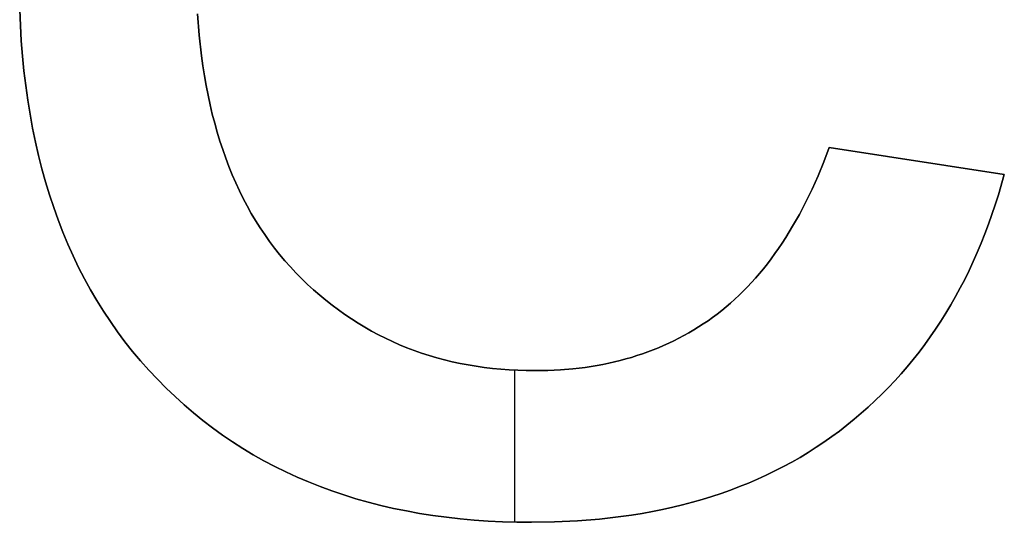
# Model space of a CAD drawing. Header units: millimetres. Extents: x 13281 to 14181, y -10285 to -9647.
# Tile 2 of 7: x 13312 to 13332, y -9677 to -9667. Entities that reach past the tile are written whole.
import ezdxf

# ---------------------------------------------------------------- set-up
doc = ezdxf.new("R2010")
doc.units = ezdxf.units.MM
doc.header["$MEASUREMENT"] = 0
doc.layers.add('Default', color=7, linetype='Continuous', true_color=0xffffff)

msp = doc.modelspace()

# ---------------------------------------------------------------- linework, layer by layer
at = {"layer": 'Default'}
for p, q in [((13312.221, -9666.912), (13312.207, -9666.597)), ((13312.221, -9666.912, 1), (13312.207, -9666.597, 1)), ((13312.207, -9666.597, 0.5), (13312.221, -9666.912, 0.5)), ((13315.81, -9666.675), (13315.844, -9667.107)), ((13315.81, -9666.675, 1), (13315.844, -9667.107, 1)), ((13315.844, -9667.107, 0.5), (13315.81, -9666.675, 0.5)), ((13312.24, -9667.223), (13312.221, -9666.912)), ((13312.24, -9667.223, 1), (13312.221, -9666.912, 1)), ((13312.221, -9666.912, 0.5), (13312.24, -9667.223, 0.5)), ((13315.844, -9667.107), (13315.89, -9667.526)), ((13315.844, -9667.107, 1), (13315.89, -9667.526, 1)), ((13315.89, -9667.526, 0.5), (13315.844, -9667.107, 0.5)), ((13312.264, -9667.53), (13312.24, -9667.223)), ((13312.264, -9667.53, 1), (13312.24, -9667.223, 1)), ((13312.24, -9667.223, 0.5), (13312.264, -9667.53, 0.5)), ((13312.294, -9667.832), (13312.264, -9667.53)), ((13312.294, -9667.832, 1), (13312.264, -9667.53, 1)), ((13312.264, -9667.53, 0.5), (13312.294, -9667.832, 0.5)), ((13315.89, -9667.526), (13315.918, -9667.73)), ((13315.89, -9667.526, 1), (13315.918, -9667.73, 1)), ((13315.918, -9667.73, 0.5), (13315.89, -9667.526, 0.5)), ((13315.918, -9667.73), (13315.949, -9667.932)), ((13315.918, -9667.73, 1), (13315.949, -9667.932, 1)), ((13315.949, -9667.932, 0.5), (13315.918, -9667.73, 0.5)), ((13312.33, -9668.129), (13312.294, -9667.832)), ((13312.33, -9668.129, 1), (13312.294, -9667.832, 1)), ((13312.294, -9667.832, 0.5), (13312.33, -9668.129, 0.5)), ((13315.949, -9667.932), (13315.984, -9668.13)), ((13315.949, -9667.932, 1), (13315.984, -9668.13, 1)), ((13315.984, -9668.13, 0.5), (13315.949, -9667.932, 0.5)), ((13312.371, -9668.421), (13312.33, -9668.129)), ((13312.371, -9668.421, 1), (13312.33, -9668.129, 1)), ((13312.33, -9668.129, 0.5), (13312.371, -9668.421, 0.5)), ((13315.984, -9668.13), (13316.022, -9668.325)), ((13315.984, -9668.13, 1), (13316.022, -9668.325, 1)), ((13316.022, -9668.325, 0.5), (13315.984, -9668.13, 0.5)), ((13316.022, -9668.325), (13316.063, -9668.517)), ((13316.022, -9668.325, 1), (13316.063, -9668.517, 1)), ((13316.063, -9668.517, 0.5), (13316.022, -9668.325, 0.5)), ((13312.417, -9668.71), (13312.371, -9668.421)), ((13312.417, -9668.71, 1), (13312.371, -9668.421, 1)), ((13312.371, -9668.421, 0.5), (13312.417, -9668.71, 0.5)), ((13316.063, -9668.517), (13316.107, -9668.705)), ((13316.063, -9668.517, 1), (13316.107, -9668.705, 1)), ((13316.107, -9668.705, 0.5), (13316.063, -9668.517, 0.5)), ((13312.469, -9668.993), (13312.417, -9668.71)), ((13312.469, -9668.993, 1), (13312.417, -9668.71, 1)), ((13312.417, -9668.71, 0.5), (13312.469, -9668.993, 0.5)), ((13316.107, -9668.705), (13316.155, -9668.89)), ((13316.107, -9668.705, 1), (13316.155, -9668.89, 1)), ((13316.155, -9668.89, 0.5), (13316.107, -9668.705, 0.5)), ((13316.155, -9668.89), (13316.206, -9669.073)), ((13316.155, -9668.89, 1), (13316.206, -9669.073, 1)), ((13316.206, -9669.073, 0.5), (13316.155, -9668.89, 0.5)), ((13312.527, -9669.272), (13312.469, -9668.993)), ((13312.527, -9669.272, 1), (13312.469, -9668.993, 1)), ((13312.469, -9668.993, 0.5), (13312.527, -9669.272, 0.5)), ((13316.206, -9669.073), (13316.26, -9669.252)), ((13316.206, -9669.073, 1), (13316.26, -9669.252, 1)), ((13316.26, -9669.252, 0.5), (13316.206, -9669.073, 0.5)), ((13312.59, -9669.547), (13312.527, -9669.272)), ((13312.59, -9669.547, 1), (13312.527, -9669.272, 1)), ((13312.527, -9669.272, 0.5), (13312.59, -9669.547, 0.5)), ((13316.26, -9669.252), (13316.318, -9669.427)), ((13316.26, -9669.252, 1), (13316.318, -9669.427, 1)), ((13316.318, -9669.427, 0.5), (13316.26, -9669.252, 0.5)), ((13316.318, -9669.427), (13316.379, -9669.6)), ((13316.318, -9669.427, 1), (13316.379, -9669.6, 1)), ((13316.379, -9669.6, 0.5), (13316.318, -9669.427, 0.5)), ((13328.488, -9669.677), (13328.599, -9669.386)), ((13328.488, -9669.677, 1), (13328.599, -9669.386, 1)), ((13328.599, -9669.386, 0.5), (13328.488, -9669.677, 0.5)), ((13328.599, -9669.386), (13332.143, -9669.928)), ((13328.599, -9669.386), (13328.599, -9669.386, 1)), ((13328.599, -9669.386, 1), (13332.143, -9669.928, 1)), ((13332.143, -9669.928, 0.5), (13328.599, -9669.386, 0.5)), ((13312.658, -9669.817), (13312.59, -9669.547)), ((13312.658, -9669.817, 1), (13312.59, -9669.547, 1)), ((13312.59, -9669.547, 0.5), (13312.658, -9669.817, 0.5)), ((13316.379, -9669.6), (13316.443, -9669.769)), ((13316.379, -9669.6, 1), (13316.443, -9669.769, 1)), ((13316.443, -9669.769, 0.5), (13316.379, -9669.6, 0.5)), ((13328.372, -9669.957), (13328.488, -9669.677)), ((13328.372, -9669.957, 1), (13328.488, -9669.677, 1)), ((13328.488, -9669.677, 0.5), (13328.372, -9669.957, 0.5)), ((13330.371, -9669.657), (13330.371, -9669.657, 1)), ((13312.732, -9670.082), (13312.658, -9669.817)), ((13312.732, -9670.082, 1), (13312.658, -9669.817, 1)), ((13312.658, -9669.817, 0.5), (13312.732, -9670.082, 0.5)), ((13316.443, -9669.769), (13316.51, -9669.935)), ((13316.443, -9669.769, 1), (13316.51, -9669.935, 1)), ((13316.51, -9669.935, 0.5), (13316.443, -9669.769, 0.5)), ((13332.143, -9669.928), (13332.025, -9670.341)), ((13332.143, -9669.928, 1), (13332.025, -9670.341, 1)), ((13332.025, -9670.341, 0.5), (13332.143, -9669.928, 0.5)), ((13332.143, -9669.928, 1), (13332.143, -9669.928)), ((13312.811, -9670.343), (13312.732, -9670.082)), ((13312.811, -9670.343, 1), (13312.732, -9670.082, 1)), ((13312.732, -9670.082, 0.5), (13312.811, -9670.343, 0.5)), ((13316.51, -9669.935), (13316.581, -9670.098)), ((13316.51, -9669.935, 1), (13316.581, -9670.098, 1)), ((13316.581, -9670.098, 0.5), (13316.51, -9669.935, 0.5)), ((13316.581, -9670.098), (13316.655, -9670.258)), ((13316.581, -9670.098, 1), (13316.655, -9670.258, 1)), ((13316.655, -9670.258, 0.5), (13316.581, -9670.098, 0.5)), ((13328.251, -9670.227), (13328.372, -9669.957)), ((13328.251, -9670.227, 1), (13328.372, -9669.957, 1)), ((13328.372, -9669.957, 0.5), (13328.251, -9670.227, 0.5)), ((13316.655, -9670.258), (13316.733, -9670.414)), ((13316.655, -9670.258, 1), (13316.733, -9670.414, 1)), ((13316.733, -9670.414, 0.5), (13316.655, -9670.258, 0.5)), ((13328.125, -9670.487), (13328.251, -9670.227)), ((13328.125, -9670.487, 1), (13328.251, -9670.227, 1)), ((13328.251, -9670.227, 0.5), (13328.125, -9670.487, 0.5)), ((13312.896, -9670.599), (13312.811, -9670.343)), ((13312.896, -9670.599, 1), (13312.811, -9670.343, 1)), ((13312.811, -9670.343, 0.5), (13312.896, -9670.599, 0.5)), ((13316.733, -9670.414), (13316.813, -9670.568)), ((13316.733, -9670.414, 1), (13316.813, -9670.568, 1)), ((13316.813, -9670.568, 0.5), (13316.733, -9670.414, 0.5)), ((13327.994, -9670.738), (13328.125, -9670.487)), ((13327.994, -9670.738, 1), (13328.125, -9670.487, 1)), ((13328.125, -9670.487, 0.5), (13327.994, -9670.738, 0.5)), ((13332.025, -9670.341), (13331.961, -9670.543)), ((13332.025, -9670.341, 1), (13331.961, -9670.543, 1)), ((13331.961, -9670.543, 0.5), (13332.025, -9670.341, 0.5)), ((13312.986, -9670.851), (13312.896, -9670.599)), ((13312.986, -9670.851, 1), (13312.896, -9670.599, 1)), ((13312.896, -9670.599, 0.5), (13312.986, -9670.851, 0.5)), ((13316.813, -9670.568), (13316.897, -9670.718)), ((13316.813, -9670.568, 1), (13316.897, -9670.718, 1)), ((13316.897, -9670.718, 0.5), (13316.813, -9670.568, 0.5)), ((13316.897, -9670.718), (13316.984, -9670.864)), ((13316.897, -9670.718, 1), (13316.984, -9670.864, 1)), ((13316.984, -9670.864, 0.5), (13316.897, -9670.718, 0.5)), ((13331.961, -9670.543), (13331.894, -9670.742)), ((13331.961, -9670.543, 1), (13331.894, -9670.742, 1)), ((13331.894, -9670.742, 0.5), (13331.961, -9670.543, 0.5)), ((13313.081, -9671.098), (13312.986, -9670.851)), ((13313.081, -9671.098, 1), (13312.986, -9670.851, 1)), ((13312.986, -9670.851, 0.5), (13313.081, -9671.098, 0.5)), ((13316.984, -9670.864), (13317.075, -9671.008)), ((13316.984, -9670.864, 1), (13317.075, -9671.008, 1)), ((13317.075, -9671.008, 0.5), (13316.984, -9670.864, 0.5)), ((13327.858, -9670.978), (13327.994, -9670.738)), ((13327.858, -9670.978, 1), (13327.994, -9670.738, 1)), ((13327.994, -9670.738, 0.5), (13327.858, -9670.978, 0.5)), ((13331.894, -9670.742), (13331.824, -9670.938)), ((13331.894, -9670.742, 1), (13331.824, -9670.938, 1)), ((13331.824, -9670.938, 0.5), (13331.894, -9670.742, 0.5)), ((13313.183, -9671.34), (13313.081, -9671.098)), ((13313.183, -9671.34, 1), (13313.081, -9671.098, 1)), ((13313.081, -9671.098, 0.5), (13313.183, -9671.34, 0.5)), ((13317.075, -9671.008), (13317.169, -9671.149)), ((13317.075, -9671.008, 1), (13317.169, -9671.149, 1)), ((13317.169, -9671.149, 0.5), (13317.075, -9671.008, 0.5)), ((13327.718, -9671.208), (13327.858, -9670.978)), ((13327.718, -9671.208, 1), (13327.858, -9670.978, 1)), ((13327.858, -9670.978, 0.5), (13327.718, -9671.208, 0.5)), ((13331.824, -9670.938), (13331.751, -9671.131)), ((13331.824, -9670.938, 1), (13331.751, -9671.131, 1)), ((13331.751, -9671.131, 0.5), (13331.824, -9670.938, 0.5)), ((13317.169, -9671.149), (13317.266, -9671.286)), ((13317.169, -9671.149, 1), (13317.266, -9671.286, 1)), ((13317.266, -9671.286, 0.5), (13317.169, -9671.149, 0.5)), ((13317.266, -9671.286), (13317.366, -9671.42)), ((13317.266, -9671.286, 1), (13317.366, -9671.42, 1)), ((13317.366, -9671.42, 0.5), (13317.266, -9671.286, 0.5)), ((13327.573, -9671.428), (13327.646, -9671.319)), ((13327.573, -9671.428, 1), (13327.646, -9671.319, 1)), ((13327.646, -9671.319, 0.5), (13327.573, -9671.428, 0.5)), ((13327.646, -9671.319), (13327.718, -9671.208)), ((13327.646, -9671.319, 1), (13327.718, -9671.208, 1)), ((13327.718, -9671.208, 0.5), (13327.646, -9671.319, 0.5)), ((13331.676, -9671.322), (13331.597, -9671.509)), ((13331.676, -9671.322, 1), (13331.597, -9671.509, 1)), ((13331.597, -9671.509, 0.5), (13331.676, -9671.322, 0.5)), ((13331.751, -9671.131), (13331.676, -9671.322)), ((13331.751, -9671.131, 1), (13331.676, -9671.322, 1)), ((13331.676, -9671.322, 0.5), (13331.751, -9671.131, 0.5)), ((13313.289, -9671.578), (13313.183, -9671.34)), ((13313.289, -9671.578, 1), (13313.183, -9671.34, 1)), ((13313.183, -9671.34, 0.5), (13313.289, -9671.578, 0.5)), ((13317.366, -9671.42), (13317.47, -9671.551)), ((13317.366, -9671.42, 1), (13317.47, -9671.551, 1)), ((13317.47, -9671.551, 0.5), (13317.366, -9671.42, 0.5)), ((13327.498, -9671.534), (13327.573, -9671.428)), ((13327.498, -9671.534, 1), (13327.573, -9671.428, 1)), ((13327.573, -9671.428, 0.5), (13327.498, -9671.534, 0.5)), ((13331.597, -9671.509), (13331.515, -9671.694)), ((13331.597, -9671.509, 1), (13331.515, -9671.694, 1)), ((13331.515, -9671.694, 0.5), (13331.597, -9671.509, 0.5)), ((13313.401, -9671.812), (13313.289, -9671.578)), ((13313.401, -9671.812, 1), (13313.289, -9671.578, 1)), ((13313.289, -9671.578, 0.5), (13313.401, -9671.812, 0.5)), ((13317.47, -9671.551), (13317.577, -9671.678)), ((13317.47, -9671.551, 1), (13317.577, -9671.678, 1)), ((13317.577, -9671.678, 0.5), (13317.47, -9671.551, 0.5)), ((13317.577, -9671.678), (13317.687, -9671.803)), ((13317.577, -9671.678, 1), (13317.687, -9671.803, 1)), ((13317.687, -9671.803, 0.5), (13317.577, -9671.678, 0.5)), ((13327.346, -9671.739), (13327.423, -9671.638)), ((13327.346, -9671.739, 1), (13327.423, -9671.638, 1)), ((13327.423, -9671.638, 0.5), (13327.346, -9671.739, 0.5)), ((13327.423, -9671.638), (13327.498, -9671.534)), ((13327.423, -9671.638, 1), (13327.498, -9671.534, 1)), ((13327.498, -9671.534, 0.5), (13327.423, -9671.638, 0.5)), ((13331.515, -9671.694), (13331.43, -9671.875)), ((13331.515, -9671.694, 1), (13331.43, -9671.875, 1)), ((13331.43, -9671.875, 0.5), (13331.515, -9671.694, 0.5)), ((13313.519, -9672.041), (13313.401, -9671.812)), ((13313.519, -9672.041, 1), (13313.401, -9671.812, 1)), ((13313.401, -9671.812, 0.5), (13313.519, -9672.041, 0.5)), ((13317.687, -9671.803), (13317.8, -9671.924)), ((13317.687, -9671.803, 1), (13317.8, -9671.924, 1)), ((13317.8, -9671.924, 0.5), (13317.687, -9671.803, 0.5)), ((13317.8, -9671.924), (13317.917, -9672.042)), ((13317.8, -9671.924, 1), (13317.917, -9672.042, 1)), ((13317.917, -9672.042, 0.5), (13317.8, -9671.924, 0.5)), ((13327.188, -9671.934), (13327.268, -9671.838)), ((13327.188, -9671.934, 1), (13327.268, -9671.838, 1)), ((13327.268, -9671.838, 0.5), (13327.188, -9671.934, 0.5)), ((13327.268, -9671.838), (13327.346, -9671.739)), ((13327.268, -9671.838, 1), (13327.346, -9671.739, 1)), ((13327.346, -9671.739, 0.5), (13327.268, -9671.838, 0.5)), ((13331.43, -9671.875), (13331.342, -9672.054)), ((13331.43, -9671.875, 1), (13331.342, -9672.054, 1)), ((13331.342, -9672.054, 0.5), (13331.43, -9671.875, 0.5)), ((13313.642, -9672.265), (13313.519, -9672.041)), ((13313.642, -9672.265, 1), (13313.519, -9672.041, 1)), ((13313.519, -9672.041, 0.5), (13313.642, -9672.265, 0.5)), ((13317.917, -9672.042), (13318.036, -9672.156)), ((13317.917, -9672.042, 1), (13318.036, -9672.156, 1)), ((13318.036, -9672.156, 0.5), (13317.917, -9672.042, 0.5)), ((13317.917, -9672.042), (13317.917, -9672.042, 1)), ((13326.944, -9672.208), (13327.026, -9672.119)), ((13326.944, -9672.208, 1), (13327.026, -9672.119, 1)), ((13327.026, -9672.119, 0.5), (13326.944, -9672.208, 0.5)), ((13327.026, -9672.119), (13327.108, -9672.028)), ((13327.026, -9672.119, 1), (13327.108, -9672.028, 1)), ((13327.108, -9672.028, 0.5), (13327.026, -9672.119, 0.5)), ((13327.108, -9672.028), (13327.188, -9671.934)), ((13327.108, -9672.028, 1), (13327.188, -9671.934, 1)), ((13327.188, -9671.934, 0.5), (13327.108, -9672.028, 0.5)), ((13331.342, -9672.054), (13331.251, -9672.229)), ((13331.342, -9672.054, 1), (13331.251, -9672.229, 1)), ((13331.251, -9672.229, 0.5), (13331.342, -9672.054, 0.5)), ((13313.77, -9672.485), (13313.642, -9672.265)), ((13313.77, -9672.485, 1), (13313.642, -9672.265, 1)), ((13313.642, -9672.265, 0.5), (13313.77, -9672.485, 0.5)), ((13318.036, -9672.156), (13318.158, -9672.267)), ((13318.036, -9672.156, 1), (13318.158, -9672.267, 1)), ((13318.158, -9672.267, 0.5), (13318.036, -9672.156, 0.5)), ((13318.158, -9672.267), (13318.281, -9672.375)), ((13318.158, -9672.267, 1), (13318.281, -9672.375, 1)), ((13318.281, -9672.375, 0.5), (13318.158, -9672.267, 0.5)), ((13326.774, -9672.378), (13326.859, -9672.294)), ((13326.774, -9672.378, 1), (13326.859, -9672.294, 1)), ((13326.859, -9672.294, 0.5), (13326.774, -9672.378, 0.5)), ((13326.859, -9672.294), (13326.944, -9672.208)), ((13326.859, -9672.294, 1), (13326.944, -9672.208, 1)), ((13326.944, -9672.208, 0.5), (13326.859, -9672.294, 0.5)), ((13331.251, -9672.229), (13331.157, -9672.402)), ((13331.251, -9672.229, 1), (13331.157, -9672.402, 1)), ((13331.157, -9672.402, 0.5), (13331.251, -9672.229, 0.5)), ((13313.904, -9672.7), (13313.77, -9672.485)), ((13313.904, -9672.7, 1), (13313.77, -9672.485, 1)), ((13313.77, -9672.485, 0.5), (13313.904, -9672.7, 0.5)), ((13318.281, -9672.375), (13318.405, -9672.478)), ((13318.281, -9672.375, 1), (13318.405, -9672.478, 1)), ((13318.405, -9672.478, 0.5), (13318.281, -9672.375, 0.5)), ((13318.405, -9672.478), (13318.532, -9672.578)), ((13318.405, -9672.478, 1), (13318.532, -9672.578, 1)), ((13318.532, -9672.578, 0.5), (13318.405, -9672.478, 0.5)), ((13326.6, -9672.537), (13326.688, -9672.459)), ((13326.6, -9672.537, 1), (13326.688, -9672.459, 1)), ((13326.688, -9672.459, 0.5), (13326.6, -9672.537, 0.5)), ((13326.688, -9672.459), (13326.774, -9672.378)), ((13326.688, -9672.459, 1), (13326.774, -9672.378, 1)), ((13326.774, -9672.378, 0.5), (13326.688, -9672.459, 0.5)), ((13331.157, -9672.402), (13331.061, -9672.572)), ((13331.157, -9672.402, 1), (13331.061, -9672.572, 1)), ((13331.061, -9672.572, 0.5), (13331.157, -9672.402, 0.5)), ((13314.043, -9672.911), (13313.904, -9672.7)), ((13314.043, -9672.911, 1), (13313.904, -9672.7, 1)), ((13313.904, -9672.7, 0.5), (13314.043, -9672.911, 0.5)), ((13318.532, -9672.578), (13318.66, -9672.675)), ((13318.532, -9672.578, 1), (13318.66, -9672.675, 1)), ((13318.66, -9672.675, 0.5), (13318.532, -9672.578, 0.5)), ((13318.66, -9672.675), (13318.791, -9672.768)), ((13318.66, -9672.675, 1), (13318.791, -9672.768, 1)), ((13318.791, -9672.768, 0.5), (13318.66, -9672.675, 0.5)), ((13326.33, -9672.758), (13326.421, -9672.687)), ((13326.33, -9672.758, 1), (13326.421, -9672.687, 1)), ((13326.421, -9672.687, 0.5), (13326.33, -9672.758, 0.5)), ((13326.421, -9672.687), (13326.511, -9672.614)), ((13326.421, -9672.687, 1), (13326.511, -9672.614, 1)), ((13326.511, -9672.614, 0.5), (13326.421, -9672.687, 0.5)), ((13326.511, -9672.614), (13326.6, -9672.537)), ((13326.511, -9672.614, 1), (13326.6, -9672.537, 1)), ((13326.6, -9672.537, 0.5), (13326.511, -9672.614, 0.5)), ((13331.061, -9672.572), (13330.961, -9672.739)), ((13331.061, -9672.572, 1), (13330.961, -9672.739, 1)), ((13330.961, -9672.739, 0.5), (13331.061, -9672.572, 0.5)), ((13314.188, -9673.117), (13314.043, -9672.911)), ((13314.188, -9673.117, 1), (13314.043, -9672.911, 1)), ((13314.043, -9672.911, 0.5), (13314.188, -9673.117, 0.5)), ((13318.791, -9672.768), (13318.923, -9672.857)), ((13318.791, -9672.768, 1), (13318.923, -9672.857, 1)), ((13318.923, -9672.857, 0.5), (13318.791, -9672.768, 0.5)), ((13318.923, -9672.857), (13319.057, -9672.942)), ((13318.923, -9672.857, 1), (13319.057, -9672.942, 1)), ((13319.057, -9672.942, 0.5), (13318.923, -9672.857, 0.5)), ((13326.049, -9672.957), (13326.144, -9672.893)), ((13326.049, -9672.957, 1), (13326.144, -9672.893, 1)), ((13326.144, -9672.893, 0.5), (13326.049, -9672.957, 0.5)), ((13326.144, -9672.893), (13326.237, -9672.827)), ((13326.144, -9672.893, 1), (13326.237, -9672.827, 1)), ((13326.237, -9672.827, 0.5), (13326.144, -9672.893, 0.5)), ((13326.237, -9672.827), (13326.33, -9672.758)), ((13326.237, -9672.827, 1), (13326.33, -9672.758, 1)), ((13326.33, -9672.758, 0.5), (13326.237, -9672.827, 0.5)), ((13326.237, -9672.827), (13326.237, -9672.827, 1)), ((13330.858, -9672.902), (13330.752, -9673.063)), ((13330.858, -9672.902, 1), (13330.752, -9673.063, 1)), ((13330.752, -9673.063, 0.5), (13330.858, -9672.902, 0.5)), ((13330.961, -9672.739), (13330.858, -9672.902)), ((13330.961, -9672.739, 1), (13330.858, -9672.902, 1)), ((13330.858, -9672.902, 0.5), (13330.961, -9672.739, 0.5)), ((13314.339, -9673.319), (13314.188, -9673.117)), ((13314.339, -9673.319, 1), (13314.188, -9673.117, 1)), ((13314.188, -9673.117, 0.5), (13314.339, -9673.319, 0.5)), ((13319.057, -9672.942), (13319.193, -9673.024)), ((13319.057, -9672.942, 1), (13319.193, -9673.024, 1)), ((13319.193, -9673.024, 0.5), (13319.057, -9672.942, 0.5)), ((13319.193, -9673.024), (13319.33, -9673.102)), ((13319.193, -9673.024, 1), (13319.33, -9673.102, 1)), ((13319.33, -9673.102, 0.5), (13319.193, -9673.024, 0.5)), ((13319.33, -9673.102), (13319.47, -9673.177)), ((13319.33, -9673.102, 1), (13319.47, -9673.177, 1)), ((13319.47, -9673.177, 0.5), (13319.33, -9673.102, 0.5)), ((13325.757, -9673.137), (13325.855, -9673.079)), ((13325.757, -9673.137, 1), (13325.855, -9673.079, 1)), ((13325.855, -9673.079, 0.5), (13325.757, -9673.137, 0.5)), ((13325.855, -9673.079), (13325.953, -9673.019)), ((13325.855, -9673.079, 1), (13325.953, -9673.019, 1)), ((13325.953, -9673.019, 0.5), (13325.855, -9673.079, 0.5)), ((13325.953, -9673.019), (13326.049, -9672.957)), ((13325.953, -9673.019, 1), (13326.049, -9672.957, 1)), ((13326.049, -9672.957, 0.5), (13325.953, -9673.019, 0.5)), ((13330.752, -9673.063), (13330.643, -9673.222)), ((13330.752, -9673.063, 1), (13330.643, -9673.222, 1)), ((13330.643, -9673.222, 0.5), (13330.752, -9673.063, 0.5)), ((13314.494, -9673.516), (13314.339, -9673.319)), ((13314.494, -9673.516, 1), (13314.339, -9673.319, 1)), ((13314.339, -9673.319, 0.5), (13314.494, -9673.516, 0.5)), ((13319.47, -9673.177), (13319.611, -9673.248)), ((13319.47, -9673.177, 1), (13319.611, -9673.248, 1)), ((13319.611, -9673.248, 0.5), (13319.47, -9673.177, 0.5)), ((13319.611, -9673.248), (13319.754, -9673.315)), ((13319.611, -9673.248, 1), (13319.754, -9673.315, 1)), ((13319.754, -9673.315, 0.5), (13319.611, -9673.248, 0.5)), ((13319.754, -9673.315), (13319.899, -9673.379)), ((13319.754, -9673.315, 1), (13319.899, -9673.379, 1)), ((13319.899, -9673.379, 0.5), (13319.754, -9673.315, 0.5)), ((13325.351, -9673.348), (13325.454, -9673.298)), ((13325.351, -9673.348, 1), (13325.454, -9673.298, 1)), ((13325.454, -9673.298, 0.5), (13325.351, -9673.348, 0.5)), ((13325.454, -9673.298), (13325.556, -9673.247)), ((13325.454, -9673.298, 1), (13325.556, -9673.247, 1)), ((13325.556, -9673.247, 0.5), (13325.454, -9673.298, 0.5)), ((13325.556, -9673.247), (13325.657, -9673.193)), ((13325.556, -9673.247, 1), (13325.657, -9673.193, 1)), ((13325.657, -9673.193, 0.5), (13325.556, -9673.247, 0.5)), ((13325.657, -9673.193), (13325.757, -9673.137)), ((13325.657, -9673.193, 1), (13325.757, -9673.137, 1)), ((13325.757, -9673.137, 0.5), (13325.657, -9673.193, 0.5)), ((13330.643, -9673.222), (13330.531, -9673.377)), ((13330.643, -9673.222, 1), (13330.531, -9673.377, 1)), ((13330.531, -9673.377, 0.5), (13330.643, -9673.222, 0.5)), ((13314.656, -9673.708), (13314.494, -9673.516)), ((13314.656, -9673.708, 1), (13314.494, -9673.516, 1)), ((13314.494, -9673.516, 0.5), (13314.656, -9673.708, 0.5)), ((13319.899, -9673.379), (13320.045, -9673.439)), ((13319.899, -9673.379, 1), (13320.045, -9673.439, 1)), ((13320.045, -9673.439, 0.5), (13319.899, -9673.379, 0.5)), ((13320.045, -9673.439), (13320.194, -9673.495)), ((13320.045, -9673.439, 1), (13320.194, -9673.495, 1)), ((13320.194, -9673.495, 0.5), (13320.045, -9673.439, 0.5)), ((13320.194, -9673.495), (13320.344, -9673.548)), ((13320.194, -9673.495, 1), (13320.344, -9673.548, 1)), ((13320.344, -9673.548, 0.5), (13320.194, -9673.495, 0.5)), ((13324.925, -9673.524), (13325.033, -9673.483)), ((13324.925, -9673.524, 1), (13325.033, -9673.483, 1)), ((13325.033, -9673.483, 0.5), (13324.925, -9673.524, 0.5)), ((13325.033, -9673.483), (13325.14, -9673.44)), ((13325.033, -9673.483, 1), (13325.14, -9673.44, 1)), ((13325.14, -9673.44, 0.5), (13325.033, -9673.483, 0.5)), ((13325.14, -9673.44), (13325.246, -9673.395)), ((13325.14, -9673.44, 1), (13325.246, -9673.395, 1)), ((13325.246, -9673.395, 0.5), (13325.14, -9673.44, 0.5)), ((13325.246, -9673.395), (13325.351, -9673.348)), ((13325.246, -9673.395, 1), (13325.351, -9673.348, 1)), ((13325.351, -9673.348, 0.5), (13325.246, -9673.395, 0.5)), ((13330.531, -9673.377), (13330.416, -9673.529)), ((13330.531, -9673.377, 1), (13330.416, -9673.529, 1)), ((13330.416, -9673.529, 0.5), (13330.531, -9673.377, 0.5)), ((13314.822, -9673.896), (13314.656, -9673.708)), ((13314.822, -9673.896, 1), (13314.656, -9673.708, 1)), ((13314.656, -9673.708, 0.5), (13314.822, -9673.896, 0.5)), ((13320.344, -9673.548), (13320.497, -9673.597)), ((13320.344, -9673.548, 1), (13320.497, -9673.597, 1)), ((13320.497, -9673.597, 0.5), (13320.344, -9673.548, 0.5)), ((13320.497, -9673.597), (13320.651, -9673.642)), ((13320.497, -9673.597, 1), (13320.651, -9673.642, 1)), ((13320.651, -9673.642, 0.5), (13320.497, -9673.597, 0.5)), ((13320.651, -9673.642), (13320.806, -9673.684)), ((13320.651, -9673.642, 1), (13320.806, -9673.684, 1)), ((13320.806, -9673.684, 0.5), (13320.651, -9673.642, 0.5)), ((13320.806, -9673.684), (13320.964, -9673.722)), ((13320.806, -9673.684, 1), (13320.964, -9673.722, 1)), ((13320.964, -9673.722, 0.5), (13320.806, -9673.684, 0.5)), ((13324.251, -9673.726), (13324.366, -9673.698)), ((13324.251, -9673.726, 1), (13324.366, -9673.698, 1)), ((13324.366, -9673.698, 0.5), (13324.251, -9673.726, 0.5)), ((13324.366, -9673.698), (13324.481, -9673.667)), ((13324.366, -9673.698, 1), (13324.481, -9673.667, 1)), ((13324.481, -9673.667, 0.5), (13324.366, -9673.698, 0.5)), ((13324.481, -9673.667), (13324.594, -9673.635)), ((13324.481, -9673.667, 1), (13324.594, -9673.635, 1)), ((13324.594, -9673.635, 0.5), (13324.481, -9673.667, 0.5)), ((13324.594, -9673.635), (13324.705, -9673.6)), ((13324.594, -9673.635, 1), (13324.705, -9673.6, 1)), ((13324.705, -9673.6, 0.5), (13324.594, -9673.635, 0.5)), ((13324.705, -9673.6), (13324.816, -9673.563)), ((13324.705, -9673.6, 1), (13324.816, -9673.563, 1)), ((13324.816, -9673.563, 0.5), (13324.705, -9673.6, 0.5)), ((13324.816, -9673.563), (13324.925, -9673.524)), ((13324.816, -9673.563, 1), (13324.925, -9673.524, 1)), ((13324.925, -9673.524, 0.5), (13324.816, -9673.563, 0.5)), ((13330.298, -9673.678), (13330.177, -9673.824)), ((13330.298, -9673.678, 1), (13330.177, -9673.824, 1)), ((13330.177, -9673.824, 0.5), (13330.298, -9673.678, 0.5)), ((13330.416, -9673.529), (13330.298, -9673.678)), ((13330.416, -9673.529, 1), (13330.298, -9673.678, 1)), ((13330.298, -9673.678, 0.5), (13330.416, -9673.529, 0.5)), ((13314.994, -9674.079), (13314.822, -9673.896)), ((13314.994, -9674.079, 1), (13314.822, -9673.896, 1)), ((13314.822, -9673.896, 0.5), (13314.994, -9674.079, 0.5)), ((13320.964, -9673.722), (13321.124, -9673.757)), ((13320.964, -9673.722, 1), (13321.124, -9673.757, 1)), ((13321.124, -9673.757, 0.5), (13320.964, -9673.722, 0.5)), ((13321.124, -9673.757), (13321.285, -9673.788)), ((13321.124, -9673.757, 1), (13321.285, -9673.788, 1)), ((13321.285, -9673.788, 0.5), (13321.124, -9673.757, 0.5)), ((13321.285, -9673.788), (13321.448, -9673.815)), ((13321.285, -9673.788, 1), (13321.448, -9673.815, 1)), ((13321.448, -9673.815, 0.5), (13321.285, -9673.788, 0.5)), ((13321.448, -9673.815), (13321.613, -9673.839)), ((13321.448, -9673.815, 1), (13321.613, -9673.839, 1)), ((13321.613, -9673.839, 0.5), (13321.448, -9673.815, 0.5)), ((13321.613, -9673.839), (13321.78, -9673.859)), ((13321.613, -9673.839, 1), (13321.78, -9673.859, 1)), ((13321.78, -9673.859, 0.5), (13321.613, -9673.839, 0.5)), ((13321.78, -9673.859), (13321.948, -9673.875)), ((13321.78, -9673.859, 1), (13321.948, -9673.875, 1)), ((13321.948, -9673.875, 0.5), (13321.78, -9673.859, 0.5)), ((13321.948, -9673.875), (13322.119, -9673.888)), ((13321.948, -9673.875, 1), (13322.119, -9673.888, 1)), ((13322.119, -9673.888, 0.5), (13321.948, -9673.875, 0.5)), ((13322.119, -9673.888), (13322.291, -9673.897)), ((13322.119, -9673.888, 1), (13322.291, -9673.897, 1)), ((13322.291, -9673.897, 0.5), (13322.119, -9673.888, 0.5)), ((13322.226, -9673.894), (13322.226, -9676.973)), ((13322.226, -9673.894, 1), (13322.226, -9676.973, 1)), ((13322.291, -9673.897), (13322.465, -9673.902)), ((13322.291, -9673.897, 1), (13322.465, -9673.902, 1)), ((13322.465, -9673.902, 0.5), (13322.291, -9673.897, 0.5)), ((13322.465, -9673.902), (13322.641, -9673.904)), ((13322.465, -9673.902, 1), (13322.641, -9673.904, 1)), ((13322.641, -9673.904, 0.5), (13322.465, -9673.902, 0.5)), ((13322.641, -9673.904), (13322.902, -9673.9)), ((13322.641, -9673.904, 1), (13322.902, -9673.9, 1)), ((13322.902, -9673.9, 0.5), (13322.641, -9673.904, 0.5)), ((13322.641, -9673.904), (13322.641, -9673.904, 1)), ((13322.902, -9673.9), (13323.158, -9673.887)), ((13322.902, -9673.9, 1), (13323.158, -9673.887, 1)), ((13323.158, -9673.887, 0.5), (13322.902, -9673.9, 0.5)), ((13323.158, -9673.887), (13323.409, -9673.866)), ((13323.158, -9673.887, 1), (13323.409, -9673.866, 1)), ((13323.409, -9673.866, 0.5), (13323.158, -9673.887, 0.5)), ((13323.409, -9673.866), (13323.533, -9673.853)), ((13323.409, -9673.866, 1), (13323.533, -9673.853, 1)), ((13323.533, -9673.853, 0.5), (13323.409, -9673.866, 0.5)), ((13323.533, -9673.853), (13323.656, -9673.837)), ((13323.533, -9673.853, 1), (13323.656, -9673.837, 1)), ((13323.656, -9673.837, 0.5), (13323.533, -9673.853, 0.5)), ((13323.656, -9673.837), (13323.777, -9673.819)), ((13323.656, -9673.837, 1), (13323.777, -9673.819, 1)), ((13323.777, -9673.819, 0.5), (13323.656, -9673.837, 0.5)), ((13323.777, -9673.819), (13323.898, -9673.799)), ((13323.777, -9673.819, 1), (13323.898, -9673.799, 1)), ((13323.898, -9673.799, 0.5), (13323.777, -9673.819, 0.5)), ((13323.898, -9673.799), (13324.017, -9673.777)), ((13323.898, -9673.799, 1), (13324.017, -9673.777, 1)), ((13324.017, -9673.777, 0.5), (13323.898, -9673.799, 0.5)), ((13324.017, -9673.777), (13324.134, -9673.753)), ((13324.017, -9673.777, 1), (13324.134, -9673.753, 1)), ((13324.134, -9673.753, 0.5), (13324.017, -9673.777, 0.5)), ((13324.134, -9673.753), (13324.251, -9673.726)), ((13324.134, -9673.753, 1), (13324.251, -9673.726, 1)), ((13324.251, -9673.726, 0.5), (13324.134, -9673.753, 0.5)), ((13330.177, -9673.824), (13330.053, -9673.968)), ((13330.177, -9673.824, 1), (13330.053, -9673.968, 1)), ((13330.053, -9673.968, 0.5), (13330.177, -9673.824, 0.5)), ((13315.171, -9674.258), (13314.994, -9674.079)), ((13315.171, -9674.258, 1), (13314.994, -9674.079, 1)), ((13314.994, -9674.079, 0.5), (13315.171, -9674.258, 0.5)), ((13314.994, -9674.079), (13314.994, -9674.079, 1)), ((13329.926, -9674.108), (13329.797, -9674.246)), ((13329.926, -9674.108, 1), (13329.797, -9674.246, 1)), ((13329.797, -9674.246, 0.5), (13329.926, -9674.108, 0.5)), ((13330.053, -9673.968), (13329.926, -9674.108)), ((13330.053, -9673.968, 1), (13329.926, -9674.108, 1)), ((13329.926, -9674.108, 0.5), (13330.053, -9673.968, 0.5)), ((13315.352, -9674.43), (13315.171, -9674.258)), ((13315.352, -9674.43, 1), (13315.171, -9674.258, 1)), ((13315.171, -9674.258, 0.5), (13315.352, -9674.43, 0.5)), ((13329.797, -9674.246), (13329.664, -9674.381)), ((13329.797, -9674.246, 1), (13329.664, -9674.381, 1)), ((13329.664, -9674.381, 0.5), (13329.797, -9674.246, 0.5)), ((13315.536, -9674.597), (13315.352, -9674.43)), ((13315.536, -9674.597, 1), (13315.352, -9674.43, 1)), ((13315.352, -9674.43, 0.5), (13315.536, -9674.597, 0.5)), ((13329.528, -9674.512), (13329.389, -9674.641)), ((13329.528, -9674.512, 1), (13329.389, -9674.641, 1)), ((13329.389, -9674.641, 0.5), (13329.528, -9674.512, 0.5)), ((13329.664, -9674.381), (13329.528, -9674.512)), ((13329.664, -9674.381, 1), (13329.528, -9674.512, 1)), ((13329.528, -9674.512, 0.5), (13329.664, -9674.381, 0.5)), ((13315.725, -9674.758), (13315.536, -9674.597)), ((13315.725, -9674.758, 1), (13315.536, -9674.597, 1)), ((13315.536, -9674.597, 0.5), (13315.725, -9674.758, 0.5)), ((13329.389, -9674.641), (13329.247, -9674.767)), ((13329.389, -9674.641, 1), (13329.247, -9674.767, 1)), ((13329.247, -9674.767, 0.5), (13329.389, -9674.641, 0.5)), ((13315.917, -9674.914), (13315.725, -9674.758)), ((13315.917, -9674.914, 1), (13315.725, -9674.758, 1)), ((13315.725, -9674.758, 0.5), (13315.917, -9674.914, 0.5)), ((13316.113, -9675.064), (13315.917, -9674.914)), ((13316.113, -9675.064, 1), (13315.917, -9674.914, 1)), ((13315.917, -9674.914, 0.5), (13316.113, -9675.064, 0.5)), ((13329.102, -9674.89), (13328.954, -9675.01)), ((13329.102, -9674.89, 1), (13328.954, -9675.01, 1)), ((13328.954, -9675.01, 0.5), (13329.102, -9674.89, 0.5)), ((13329.247, -9674.767), (13329.102, -9674.89)), ((13329.247, -9674.767, 1), (13329.102, -9674.89, 1)), ((13329.102, -9674.89, 0.5), (13329.247, -9674.767, 0.5)), ((13316.313, -9675.208), (13316.113, -9675.064)), ((13316.313, -9675.208, 1), (13316.113, -9675.064, 1)), ((13316.113, -9675.064, 0.5), (13316.313, -9675.208, 0.5)), ((13328.954, -9675.01), (13328.803, -9675.127)), ((13328.954, -9675.01, 1), (13328.803, -9675.127, 1)), ((13328.803, -9675.127, 0.5), (13328.954, -9675.01, 0.5)), ((13316.517, -9675.347), (13316.313, -9675.208)), ((13316.517, -9675.347, 1), (13316.313, -9675.208, 1)), ((13316.313, -9675.208, 0.5), (13316.517, -9675.347, 0.5)), ((13328.649, -9675.241), (13328.492, -9675.351)), ((13328.649, -9675.241, 1), (13328.492, -9675.351, 1)), ((13328.492, -9675.351, 0.5), (13328.649, -9675.241, 0.5)), ((13328.803, -9675.127), (13328.649, -9675.241)), ((13328.803, -9675.127, 1), (13328.649, -9675.241, 1)), ((13328.649, -9675.241, 0.5), (13328.803, -9675.127, 0.5)), ((13328.803, -9675.127), (13328.803, -9675.127, 1)), ((13316.725, -9675.48), (13316.517, -9675.347)), ((13316.725, -9675.48, 1), (13316.517, -9675.347, 1)), ((13316.517, -9675.347, 0.5), (13316.725, -9675.48, 0.5)), ((13316.937, -9675.607), (13316.725, -9675.48)), ((13316.937, -9675.607, 1), (13316.725, -9675.48, 1)), ((13316.725, -9675.48, 0.5), (13316.937, -9675.607, 0.5)), ((13328.333, -9675.457), (13328.172, -9675.56)), ((13328.333, -9675.457, 1), (13328.172, -9675.56, 1)), ((13328.172, -9675.56, 0.5), (13328.333, -9675.457, 0.5)), ((13328.492, -9675.351), (13328.333, -9675.457)), ((13328.492, -9675.351, 1), (13328.333, -9675.457, 1)), ((13328.333, -9675.457, 0.5), (13328.492, -9675.351, 0.5)), ((13317.152, -9675.729), (13316.937, -9675.607)), ((13317.152, -9675.729, 1), (13316.937, -9675.607, 1)), ((13316.937, -9675.607, 0.5), (13317.152, -9675.729, 0.5)), ((13328.007, -9675.66), (13327.84, -9675.755)), ((13328.007, -9675.66, 1), (13327.84, -9675.755, 1)), ((13327.84, -9675.755, 0.5), (13328.007, -9675.66, 0.5)), ((13328.172, -9675.56), (13328.007, -9675.66)), ((13328.172, -9675.56, 1), (13328.007, -9675.66, 1)), ((13328.007, -9675.66, 0.5), (13328.172, -9675.56, 0.5)), ((13317.372, -9675.845), (13317.152, -9675.729)), ((13317.372, -9675.845, 1), (13317.152, -9675.729, 1)), ((13317.152, -9675.729, 0.5), (13317.372, -9675.845, 0.5)), ((13317.595, -9675.955), (13317.372, -9675.845)), ((13317.595, -9675.955, 1), (13317.372, -9675.845, 1)), ((13317.372, -9675.845, 0.5), (13317.595, -9675.955, 0.5)), ((13327.671, -9675.848), (13327.498, -9675.936)), ((13327.671, -9675.848, 1), (13327.498, -9675.936, 1)), ((13327.498, -9675.936, 0.5), (13327.671, -9675.848, 0.5)), ((13327.84, -9675.755), (13327.671, -9675.848)), ((13327.84, -9675.755, 1), (13327.671, -9675.848, 1)), ((13327.671, -9675.848, 0.5), (13327.84, -9675.755, 0.5)), ((13317.822, -9676.06), (13317.595, -9675.955)), ((13317.822, -9676.06, 1), (13317.595, -9675.955, 1)), ((13317.595, -9675.955, 0.5), (13317.822, -9676.06, 0.5)), ((13318.053, -9676.159), (13317.822, -9676.06)), ((13318.053, -9676.159, 1), (13317.822, -9676.06, 1)), ((13317.822, -9676.06, 0.5), (13318.053, -9676.159, 0.5)), ((13327.146, -9676.102), (13326.966, -9676.18)), ((13327.146, -9676.102, 1), (13326.966, -9676.18, 1)), ((13326.966, -9676.18, 0.5), (13327.146, -9676.102, 0.5)), ((13327.323, -9676.021), (13327.146, -9676.102)), ((13327.323, -9676.021, 1), (13327.146, -9676.102, 1)), ((13327.146, -9676.102, 0.5), (13327.323, -9676.021, 0.5)), ((13327.498, -9675.936), (13327.323, -9676.021)), ((13327.498, -9675.936, 1), (13327.323, -9676.021, 1)), ((13327.323, -9676.021, 0.5), (13327.498, -9675.936, 0.5)), ((13318.288, -9676.252), (13318.053, -9676.159)), ((13318.288, -9676.252, 1), (13318.053, -9676.159, 1)), ((13318.053, -9676.159, 0.5), (13318.288, -9676.252, 0.5)), ((13318.526, -9676.34), (13318.288, -9676.252)), ((13318.526, -9676.34, 1), (13318.288, -9676.252, 1)), ((13318.288, -9676.252, 0.5), (13318.526, -9676.34, 0.5)), ((13326.783, -9676.254), (13326.597, -9676.324)), ((13326.783, -9676.254, 1), (13326.597, -9676.324, 1)), ((13326.597, -9676.324, 0.5), (13326.783, -9676.254, 0.5)), ((13326.966, -9676.18), (13326.783, -9676.254)), ((13326.966, -9676.18, 1), (13326.783, -9676.254, 1)), ((13326.783, -9676.254, 0.5), (13326.966, -9676.18, 0.5)), ((13318.769, -9676.422), (13318.526, -9676.34)), ((13318.769, -9676.422, 1), (13318.526, -9676.34, 1)), ((13318.526, -9676.34, 0.5), (13318.769, -9676.422, 0.5)), ((13319.015, -9676.498), (13318.769, -9676.422)), ((13319.015, -9676.498, 1), (13318.769, -9676.422, 1)), ((13318.769, -9676.422, 0.5), (13319.015, -9676.498, 0.5)), ((13319.266, -9676.569), (13319.015, -9676.498)), ((13319.266, -9676.569, 1), (13319.015, -9676.498, 1)), ((13319.015, -9676.498, 0.5), (13319.266, -9676.569, 0.5)), ((13326.218, -9676.454), (13326.025, -9676.514)), ((13326.218, -9676.454, 1), (13326.025, -9676.514, 1)), ((13326.025, -9676.514, 0.5), (13326.218, -9676.454, 0.5)), ((13326.409, -9676.391), (13326.218, -9676.454)), ((13326.409, -9676.391, 1), (13326.218, -9676.454, 1)), ((13326.218, -9676.454, 0.5), (13326.409, -9676.391, 0.5)), ((13326.597, -9676.324), (13326.409, -9676.391)), ((13326.597, -9676.324, 1), (13326.409, -9676.391, 1)), ((13326.409, -9676.391, 0.5), (13326.597, -9676.324, 0.5)), ((13319.52, -9676.634), (13319.266, -9676.569)), ((13319.52, -9676.634, 1), (13319.266, -9676.569, 1)), ((13319.266, -9676.569, 0.5), (13319.52, -9676.634, 0.5)), ((13319.778, -9676.694), (13319.52, -9676.634)), ((13319.778, -9676.694, 1), (13319.52, -9676.634, 1)), ((13319.52, -9676.634, 0.5), (13319.778, -9676.694, 0.5)), ((13320.04, -9676.747), (13319.778, -9676.694)), ((13320.04, -9676.747, 1), (13319.778, -9676.694, 1)), ((13319.778, -9676.694, 0.5), (13320.04, -9676.747, 0.5)), ((13325.429, -9676.671), (13325.225, -9676.716)), ((13325.429, -9676.671, 1), (13325.225, -9676.716, 1)), ((13325.225, -9676.716, 0.5), (13325.429, -9676.671, 0.5)), ((13325.63, -9676.622), (13325.429, -9676.671)), ((13325.63, -9676.622, 1), (13325.429, -9676.671, 1)), ((13325.429, -9676.671, 0.5), (13325.63, -9676.622, 0.5)), ((13325.829, -9676.57), (13325.63, -9676.622)), ((13325.829, -9676.57, 1), (13325.63, -9676.622, 1)), ((13325.63, -9676.622, 0.5), (13325.829, -9676.57, 0.5)), ((13326.025, -9676.514), (13325.829, -9676.57)), ((13326.025, -9676.514, 1), (13325.829, -9676.57, 1)), ((13325.829, -9676.57, 0.5), (13326.025, -9676.514, 0.5)), ((13320.305, -9676.795), (13320.04, -9676.747)), ((13320.305, -9676.795, 1), (13320.04, -9676.747, 1)), ((13320.04, -9676.747, 0.5), (13320.305, -9676.795, 0.5)), ((13320.575, -9676.838), (13320.305, -9676.795)), ((13320.575, -9676.838, 1), (13320.305, -9676.795, 1)), ((13320.305, -9676.795, 0.5), (13320.575, -9676.838, 0.5)), ((13320.849, -9676.875), (13320.575, -9676.838)), ((13320.849, -9676.875, 1), (13320.575, -9676.838, 1)), ((13320.575, -9676.838, 0.5), (13320.849, -9676.875, 0.5)), ((13321.126, -9676.906), (13320.849, -9676.875)), ((13321.126, -9676.906, 1), (13320.849, -9676.875, 1)), ((13320.849, -9676.875, 0.5), (13321.126, -9676.906, 0.5)), ((13321.407, -9676.931), (13321.126, -9676.906)), ((13321.407, -9676.931, 1), (13321.126, -9676.906, 1)), ((13321.126, -9676.906, 0.5), (13321.407, -9676.931, 0.5)), ((13324.165, -9676.888), (13323.945, -9676.911)), ((13324.165, -9676.888, 1), (13323.945, -9676.911, 1)), ((13323.945, -9676.911, 0.5), (13324.165, -9676.888, 0.5)), ((13324.382, -9676.861), (13324.165, -9676.888)), ((13324.382, -9676.861, 1), (13324.165, -9676.888, 1)), ((13324.165, -9676.888, 0.5), (13324.382, -9676.861, 0.5)), ((13324.597, -9676.83), (13324.382, -9676.861)), ((13324.597, -9676.83, 1), (13324.382, -9676.861, 1)), ((13324.382, -9676.861, 0.5), (13324.597, -9676.83, 0.5)), ((13324.809, -9676.796), (13324.597, -9676.83)), ((13324.809, -9676.796, 1), (13324.597, -9676.83, 1)), ((13324.597, -9676.83, 0.5), (13324.809, -9676.796, 0.5)), ((13325.018, -9676.758), (13324.809, -9676.796)), ((13325.018, -9676.758, 1), (13324.809, -9676.796, 1)), ((13324.809, -9676.796, 0.5), (13325.018, -9676.758, 0.5)), ((13325.225, -9676.716), (13325.018, -9676.758)), ((13325.225, -9676.716, 1), (13325.018, -9676.758, 1)), ((13325.018, -9676.758, 0.5), (13325.225, -9676.716, 0.5)), ((13321.692, -9676.951), (13321.407, -9676.931)), ((13321.692, -9676.951, 1), (13321.407, -9676.931, 1)), ((13321.407, -9676.931, 0.5), (13321.692, -9676.951, 0.5)), ((13321.981, -9676.965), (13321.692, -9676.951)), ((13321.981, -9676.965, 1), (13321.692, -9676.951, 1)), ((13321.692, -9676.951, 0.5), (13321.981, -9676.965, 0.5)), ((13322.274, -9676.974), (13321.981, -9676.965)), ((13322.274, -9676.974, 1), (13321.981, -9676.965, 1)), ((13321.981, -9676.965, 0.5), (13322.274, -9676.974, 0.5)), ((13322.571, -9676.976), (13322.274, -9676.974)), ((13322.571, -9676.976, 1), (13322.274, -9676.974, 1)), ((13322.274, -9676.974, 0.5), (13322.571, -9676.976, 0.5)), ((13323.039, -9676.969), (13322.571, -9676.976)), ((13323.039, -9676.969, 1), (13322.571, -9676.976, 1)), ((13322.571, -9676.976, 0.5), (13323.039, -9676.969, 0.5)), ((13322.571, -9676.976), (13322.571, -9676.976, 1)), ((13323.498, -9676.948), (13323.039, -9676.969)), ((13323.498, -9676.948, 1), (13323.039, -9676.969, 1)), ((13323.039, -9676.969, 0.5), (13323.498, -9676.948, 0.5)), ((13323.945, -9676.911), (13323.498, -9676.948)), ((13323.945, -9676.911, 1), (13323.498, -9676.948, 1)), ((13323.498, -9676.948, 0.5), (13323.945, -9676.911, 0.5))]:
    msp.add_line(p, q, dxfattribs=at)

doc.saveas('drawing.dxf')
